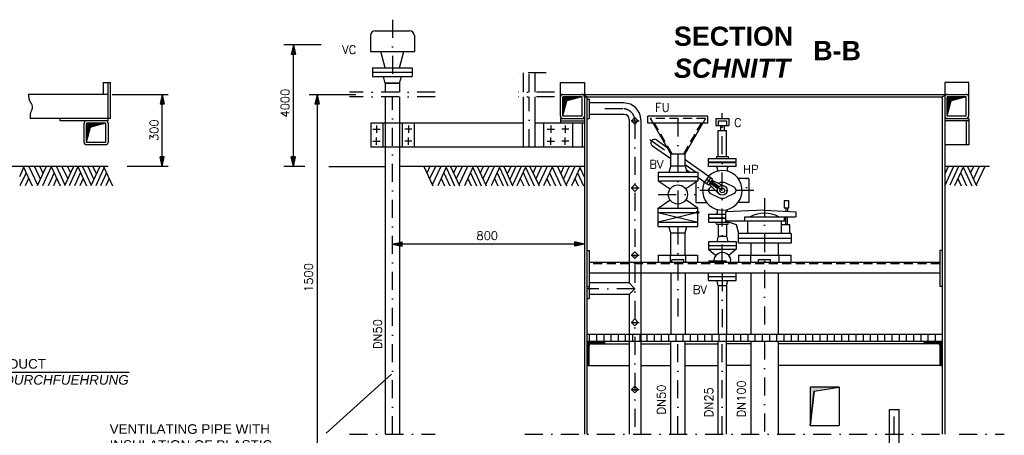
# Model space of a CAD drawing. Header units: inches. Extents: x -1548 to 30345, y -12744 to 2311.
# Tile 14 of 33: x 4297 to 8397, y -3943 to -2211. Entities that reach past the tile are written whole.
import ezdxf
from ezdxf.enums import TextEntityAlignment as Align

# ---------------------------------------------------------------- set-up
doc = ezdxf.new("R2010")
doc.units = ezdxf.units.IN
doc.header["$MEASUREMENT"] = 0
for name, pattern in [('DASHDOT', [1, 0.5, -0.25, 0, -0.25]), ('DOT', [0.25, 0, -0.25]), ('HIDDEN', [0.375, 0.25, -0.125])]:
    doc.linetypes.add(name, pattern=pattern)
doc.layers.get('0').update_dxf_attribs({"linetype": 'CONTINUOUS'})
for name, color, linetype in [('15', 7, 'CONTINUOUS'), ('17', 7, 'CONTINUOUS'), ('41', 7, 'CONTINUOUS'), ('6', 7, 'CONTINUOUS')]:
    doc.layers.add(name, color=color, linetype=linetype)
doc.styles.add('ROMANS', font='ROMANS', dxfattribs={"height": 0.2})

# ---------------------------------------------------------------- blocks, each defined once
blk = doc.blocks.new('SCH')
at = {"layer": '41', "color": 7, "linetype": 'Continuous'}
for p, q in [((0, -89), (0, -11)), ((72.5, -12), (0, -12)), ((65.1, -14), (0, -14)), ((57.6, -16), (0, -16)), ((50.1, -18), (0, -18)), ((42.7, -20), (0, -20)), ((35.2, -22), (0, -22)), ((27.7, -24), (0, -24)), ((20.3, -26), (0, -26)), ((16.6, -28), (0, -28)), ((16.1, -30), (0, -30)), ((15.5, -32), (0, -32)), ((15, -34), (0, -34)), ((14.5, -36), (0, -36)), ((13.9, -38), (0, -38)), ((13.4, -40), (0, -40)), ((0.1, -89.5), (16.9, -26.9)), ((79, -10), (1, -10)), ((79.5, -10.1), (16.9, -26.9)), ((12.9, -42), (0, -42)), ((12.3, -44), (0, -44)), ((11.8, -46), (0, -46)), ((11.3, -48), (0, -48)), ((10.7, -50), (0, -50)), ((10.2, -52), (0, -52)), ((9.7, -54), (0, -54)), ((9.1, -56), (0, -56)), ((8.6, -58), (0, -58)), ((8, -60), (0, -60)), ((7.5, -62), (0, -62)), ((7, -64), (0, -64)), ((6.4, -66), (0, -66)), ((5.9, -68), (0, -68)), ((5.4, -70), (0, -70)), ((4.8, -72), (0, -72)), ((4.3, -74), (0, -74)), ((3.8, -76), (0, -76)), ((3.2, -78), (0, -78)), ((2.7, -80), (0, -80)), ((2.2, -82), (0, -82)), ((1.6, -84), (0, -84)), ((1.1, -86), (0, -86))]:
    blk.add_line(p, q, dxfattribs=at)
for centre, start, end in [((1, -11), 90, 180), ((79, -11), 0, 90), ((1, -89), 180, 270)]:
    blk.add_arc(centre, 1, start, end, dxfattribs=at)

msp = doc.modelspace()

# ---------------------------------------------------------------- hatches: boundary and pattern name
at = {"linetype": 'Continuous'}
h = msp.add_hatch(color=256, dxfattribs=at)
h.paths.add_polyline_path([(5438.9, -2325.7), (5436.7, -2325.7), (5436.7, -2355.7), (5445.6, -2355.7)])
h.paths.add_polyline_path([(5436.7, -2325.7), (5434.4, -2325.7), (5427.7, -2355.7), (5436.7, -2355.7)])
h = msp.add_hatch(color=256, dxfattribs=at)
h.paths.add_polyline_path([(4892.1, -2532.5), (4889.8, -2532.5), (4889.8, -2562.5), (4898.8, -2562.5)])
h.paths.add_polyline_path([(4889.8, -2532.5), (4887.6, -2532.5), (4880.9, -2562.5), (4889.8, -2562.5)])
h = msp.add_hatch(color=256, dxfattribs=at)
h.paths.add_polyline_path([(5537, -2532.5), (5534.8, -2532.5), (5534.8, -2562.5), (5543.7, -2562.5)])
h.paths.add_polyline_path([(5534.8, -2532.5), (5532.6, -2532.5), (5525.9, -2562.5), (5534.8, -2562.5)])
for points in [[(4889.8, -2822.5), (4880.9, -2782.5), (4898.8, -2782.5)], [(5436.7, -2822.5), (5427.7, -2782.5), (5445.6, -2782.5)], [(5848.6, -3146), (5888.7, -3137.1), (5888.7, -3154.9)], [(6648.6, -3146), (6608.6, -3137.1), (6608.6, -3154.9)], [(7604.5, -3759.3), (7708.6, -3742.5), (7588.6, -3742.5), (7588.6, -3902.5)]]:
    msp.add_hatch(color=256, dxfattribs=at).paths.add_polyline_path(points)
h = msp.add_hatch(color=256, dxfattribs=at)
h.paths.add_polyline_path([(4892.1, -2812.5), (4889.8, -2812.5), (4889.8, -2782.5), (4898.8, -2782.5)])
h.paths.add_polyline_path([(4889.8, -2812.5), (4887.6, -2812.5), (4880.9, -2782.5), (4889.8, -2782.5)])
h = msp.add_hatch(color=256, dxfattribs=at)
h.paths.add_polyline_path([(5438.9, -2812.5), (5436.7, -2812.5), (5436.7, -2782.5), (5445.6, -2782.5)])
h.paths.add_polyline_path([(5436.7, -2812.5), (5434.4, -2812.5), (5427.7, -2782.5), (5436.7, -2782.5)])
h = msp.add_hatch(color=256, dxfattribs=at)
h.paths.add_polyline_path([(5858.6, -3148.2), (5858.6, -3146), (5888.7, -3146), (5888.7, -3154.9)])
h.paths.add_polyline_path([(5858.6, -3146), (5858.6, -3143.8), (5888.7, -3137.1), (5888.7, -3146)])

# ---------------------------------------------------------------- linework, layer by layer
for p, q in [((5436.7, -2315.7), (5427.7, -2355.7)), ((5436.7, -2315.7), (5445.6, -2355.7)), ((5445.6, -2355.7), (5427.7, -2355.7)), ((4889.8, -2522.5), (4880.9, -2562.5)), ((4889.8, -2522.5), (4898.8, -2562.5)), ((5534.8, -2522.5), (5525.9, -2562.5)), ((5534.8, -2522.5), (5534.8, -4207.6)), ((5534.8, -2522.5), (5543.7, -2562.5)), ((4898.8, -2562.5), (4880.9, -2562.5)), ((5543.7, -2562.5), (5525.9, -2562.5)), ((5758.5, -2642.5), (5758.5, -2742.5)), ((6394.5, -2642.5), (5758.5, -2642.5)), ((5808.5, -2642.5), (5808.5, -2742.5)), ((5888.8, -2642.5), (5888.8, -2742.5)), ((5938.8, -2642.5), (5938.8, -2742.5)), ((6394.5, -2742.5), (5758.5, -2742.5)), ((4898.8, -2782.5), (4880.9, -2782.5)), ((4889.8, -2822.5), (4880.9, -2782.5)), ((4889.8, -2822.5), (4898.8, -2782.5)), ((5445.6, -2782.5), (5427.7, -2782.5)), ((5436.7, -2822.5), (5427.7, -2782.5)), ((5436.7, -2822.5), (5445.6, -2782.5)), ((6955.1, -3054.5), (6955.1, -3014.5)), ((7120.1, -3054.5), (7120.1, -3014.5)), ((5848.6, -3146), (5888.7, -3137.1)), ((5848.6, -3146), (5888.7, -3154.9)), ((5888.7, -3154.9), (5888.7, -3137.1)), ((6608.6, -3154.9), (6608.6, -3137.1)), ((6648.6, -3146), (6608.6, -3137.1)), ((6648.6, -3146), (6608.6, -3154.9)), ((5572.6, -3933.9), (5844.9, -3688.1))]:
    msp.add_line(p, q, dxfattribs=at)
at = {"layer": '15', "linetype": 'Continuous'}
for p, q in [((5551.7, -2315.7), (5396.3, -2315.7)), ((5436.7, -2822.5), (5436.7, -2315.7)), ((4682.2, -2522.5), (4914.6, -2522.5)), ((4889.8, -2822.5), (4889.8, -2522.5)), ((4914.6, -2822.5), (4744.3, -2822.5))]:
    msp.add_line(p, q, dxfattribs=at)
at = {"layer": '15', "linetype": 'Continuous', "ltscale": 150}
for p, q in [((5501.4, -2522.5), (5696.5, -2522.5)), ((5484, -2822.5), (5396.3, -2822.5)), ((6648.6, -3146), (5848.6, -3146))]:
    msp.add_line(p, q, dxfattribs=at)
at = {"layer": '41', "linetype": 'DASHDOT', "ltscale": 150}
for p, q in [((5848.6, -2211.1), (5848.6, -2512.5)), ((6489.7, -2432.5), (6347.7, -2432.5)), ((6418.7, -2512.5), (6418.7, -2432.5)), ((6027, -2512.5), (5670.2, -2512.5)), ((6027, -2532.5), (5670.2, -2532.5)), ((5848.6, -3937.9), (5848.6, -2532.5)), ((6524.4, -2512.5), (6372.5, -2512.5)), ((6524.4, -2532.5), (6372.5, -2532.5)), ((6418.6, -2742.5), (6418.6, -2532.5)), ((6808.6, -2582.5), (6658.6, -2582.5)), ((7037.6, -2622.5), (7037.6, -3522.5)), ((7222.6, -3222.5), (7222.6, -2600.9)), ((6842.3, -2632.5), (6875.9, -2632.5)), ((6858.6, -2632.5), (6858.6, -3937.9)), ((6920.7, -2711.1), (7007.5, -2771.8)), ((7067.8, -2814.1), (7114, -2846.5)), ((7222.6, -2922.5), (7120.1, -2850.7)), ((6842.3, -2912.5), (6875.9, -2912.5)), ((6955.1, -2939.5), (7112.6, -2939.5)), ((7353.9, -2922.5), (7086.7, -2922.5)), ((7398.6, -2955.4), (7398.6, -3522.5)), ((6842.3, -3192.5), (6875.9, -3192.5)), ((7165.1, -3216.5), (7280.1, -3216.5)), ((7222.6, -3267.5), (7222.6, -3522.5)), ((6858.6, -3332.5), (6658.6, -3332.5)), ((6842.3, -3472.5), (6875.9, -3472.5)), ((7037.6, -3937.9), (7037.6, -3552.5)), ((7222.6, -3937.9), (7222.6, -3552.5)), ((7398.6, -3552.5), (7398.6, -3937.9)), ((6842.3, -3752.5), (6875.9, -3752.5)), ((7938.6, -4390.4), (7938.6, -3809)), ((5670.2, -3937.9), (6027, -3937.9)), ((6400.4, -3937.9), (8168.6, -3937.9)), ((8208.6, -3937.9), (8396.9, -3937.9))]:
    msp.add_line(p, q, dxfattribs=at)
at = {"layer": '41', "linetype": 'Continuous', "ltscale": 150}
for p, q in [((5757.1, -2277.3), (5757.1, -2343.3)), ((5777.1, -2257.3), (5920.1, -2257.3)), ((5940.1, -2277.3), (5940.1, -2343.3)), ((5757.1, -2343.3), (5940.1, -2343.3)), ((5818.6, -2411.3), (5800.4, -2343.3)), ((5878.6, -2411.3), (5896.8, -2343.3)), ((5766.1, -2411.3), (5931.1, -2411.3)), ((5766.1, -2411.3), (5766.1, -2447.3)), ((5931.1, -2411.3), (5931.1, -2447.3)), ((5766.1, -2429.3), (5931.1, -2429.3)), ((5766.1, -2447.3), (5931.1, -2447.3)), ((5818.5, -2475.3), (5811, -2447.3)), ((5878.8, -2475.3), (5886.3, -2447.3)), ((6394.6, -2512.5), (6394.6, -2432.5)), ((6442.8, -2512.5), (6442.8, -2432.5)), ((4644.7, -2472.5), (4674.7, -2472.5)), ((4644.7, -2472.5), (4644.7, -2522.5)), ((4664.7, -2632.5), (4664.7, -2472.5)), ((4674.7, -2622.5), (4674.7, -2472.5)), ((5878.8, -2475.3), (5818.5, -2475.3)), ((5818.5, -2475.3), (5878.8, -2475.3)), ((5818.5, -2475.3), (5818.5, -2512.5)), ((5878.8, -2475.3), (5878.8, -2512.5)), ((6548.6, -2612.5), (6548.6, -2472.5)), ((6548.6, -2472.5), (6648.6, -2472.5)), ((6648.6, -2472.5), (6648.6, -2522.5)), ((8248.6, -2472.5), (8148.6, -2472.5)), ((8148.6, -2472.5), (8148.6, -2522.5)), ((8248.6, -2612.5), (8248.6, -2472.5)), ((4664.7, -2522.5), (4333.4, -2522.5)), ((5818.5, -2532.5), (5818.5, -3937.9)), ((5878.8, -2532.5), (5878.8, -3937.9)), ((6394.5, -2742.5), (6394.5, -2532.5)), ((6442.8, -2742.5), (6442.8, -2532.5)), ((6548.6, -2522.5), (8238.6, -2522.5)), ((6638.6, -2611.5), (6638.6, -2533.5)), ((6658.6, -2532.5), (6643.6, -2523.8)), ((6653.6, -2532.5), (6648.1, -2529.3)), ((6648.6, -2532.5), (8138.6, -2532.5)), ((6648.6, -2532.5), (6648.6, -3937.9)), ((6658.6, -2532.5), (6658.6, -3937.9)), ((8138.6, -2532.5), (8153.6, -2523.8)), ((8138.6, -2532.5), (8138.6, -3937.9)), ((8148.6, -2532.5), (8148.6, -3937.9)), ((8238.6, -2611.5), (8238.6, -2533.5)), ((6658.6, -2542.5), (6668.6, -2542.5)), ((6668.6, -2542.5), (6668.6, -2622.5)), ((6812.8, -2558.3), (6668.6, -2558.3)), ((4674.7, -2622.5), (4339.9, -2622.5)), ((4464.7, -2632.5), (4464.7, -2622.5)), ((6548.6, -2622.5), (6648.6, -2622.5)), ((6548.6, -2622.5), (6548.6, -2642.5)), ((6637.6, -2612.5), (6559.6, -2612.5)), ((6658.6, -2622.5), (6668.6, -2622.5)), ((6814.5, -2606.6), (6668.6, -2606.6)), ((6858.6, -2618.3), (6844.5, -2632.5)), ((6872.8, -2632.5), (6858.6, -2618.3)), ((7162.6, -2612.5), (6912.6, -2612.5)), ((6912.6, -2642.5), (6912.6, -2612.5)), ((7162.6, -2642.5), (7162.6, -2612.5)), ((7195.8, -2622.5), (7249.5, -2622.5)), ((7195.8, -2622.5), (7195.8, -2652.5)), ((7249.5, -2622.5), (7249.5, -2652.5)), ((8148.6, -2622.5), (8248.6, -2622.5)), ((8237.6, -2612.5), (8159.6, -2612.5)), ((8248.6, -2622.5), (8248.6, -2732.5)), ((4664.7, -2632.5), (4464.7, -2632.5)), ((4564.7, -2722.5), (4564.7, -2642.5)), ((4654.7, -2721.5), (4654.7, -2643.5)), ((4664.7, -2642.5), (4664.7, -2722.5)), ((5782.1, -2652.5), (5782.1, -2682.5)), ((5915.1, -2652.5), (5915.1, -2682.5)), ((6648.6, -2642.5), (6442.8, -2642.5)), ((6478.6, -2642.5), (6478.6, -2742.5)), ((6508.6, -2652.5), (6508.6, -2682.5)), ((6548.6, -2632.5), (6648.6, -2632.5)), ((6568.6, -2652.5), (6568.6, -2682.5)), ((6598.6, -2642.5), (6598.6, -2742.5)), ((6638.6, -2642.5), (6638.6, -2742.5)), ((6834.5, -2626.6), (6834.5, -3308.3)), ((6844.5, -2632.5), (6858.6, -2646.6)), ((6858.6, -2646.6), (6872.8, -2632.5)), ((6882.8, -2628.3), (6882.8, -3937.9)), ((7162.6, -2642.5), (6912.6, -2642.5)), ((7007.5, -2769.5), (6934.2, -2642.5)), ((7067.8, -2769.5), (7141.1, -2642.5)), ((7195.8, -2652.5), (7249.5, -2652.5)), ((7215.2, -2652.5), (7215.2, -2672.5)), ((7230, -2652.5), (7230, -2672.5)), ((8248.6, -2632.5), (8148.6, -2632.5)), ((8238.6, -2632.5), (8238.6, -2732.5)), ((5767.1, -2667.5), (5797.1, -2667.5)), ((5782.1, -2732.5), (5782.1, -2702.5)), ((5930.1, -2667.5), (5900.1, -2667.5)), ((5915.1, -2732.5), (5915.1, -2702.5)), ((6493.6, -2667.5), (6523.6, -2667.5)), ((6508.6, -2732.5), (6508.6, -2702.5)), ((6583.6, -2667.5), (6553.6, -2667.5)), ((6568.6, -2732.5), (6568.6, -2702.5)), ((7205.8, -2672.5), (7239.5, -2672.5)), ((7205.8, -2781.5), (7205.8, -2672.5)), ((7239.5, -2781.5), (7239.5, -2672.5)), ((4654.7, -2732.5), (4574.7, -2732.5)), ((4653.7, -2722.5), (4575.7, -2722.5)), ((5767.1, -2717.5), (5797.1, -2717.5)), ((5930.1, -2717.5), (5900.1, -2717.5)), ((6648.6, -2742.5), (6394.5, -2742.5)), ((6493.6, -2717.5), (6523.6, -2717.5)), ((6583.6, -2717.5), (6553.6, -2717.5)), ((6931.4, -2736.9), (7007.5, -2790.1)), ((6948.6, -2712.3), (6992, -2742.7)), ((8248.6, -2732.5), (8148.6, -2732.5)), ((7007.5, -2769.5), (7067.8, -2769.5)), ((7007.5, -2819.5), (7007.5, -2769.5)), ((7067.8, -2819.5), (7067.8, -2769.5)), ((7198.9, -2781.5), (7196.6, -2789.5)), ((7198.9, -2781.5), (7246.3, -2781.5)), ((7246.3, -2781.5), (7248.6, -2789.5)), ((4664.7, -2822.5), (3960, -2822.5)), ((4313.1, -2827.5), (4295.3, -2865.5)), ((4310.8, -2822.5), (4348.1, -2903)), ((4334.8, -2822.5), (4370.6, -2899.3)), ((4357.8, -2822.5), (4382.1, -2874.8)), ((4406.3, -2822.5), (4368.8, -2903)), ((4380.6, -2822.5), (4393.3, -2850.3)), ((4428.3, -2824.8), (4392.1, -2903)), ((4427.3, -2822.5), (4464.6, -2903)), ((4449.6, -2822.5), (4485.1, -2899)), ((4472.6, -2822.5), (4496.6, -2874.8)), ((4521.1, -2822.5), (4483.3, -2903)), ((4496.1, -2822.5), (4508.3, -2849.5)), ((4539.3, -2825), (4503.1, -2903)), ((4538.1, -2822.5), (4575.3, -2903.3)), ((4558.1, -2822.5), (4594.1, -2900.5)), ((4580.1, -2822.5), (4605.1, -2877.3)), ((4630.6, -2822.5), (4593.3, -2903)), ((4601.3, -2822.5), (4615.8, -2854.3)), ((4648.3, -2827.5), (4630.6, -2865.5)), ((4646.1, -2822.5), (4683.3, -2903)), ((5584.3, -2822.5), (5817.7, -2822.5)), ((6648.6, -2822.5), (5878.8, -2822.5)), ((5979.1, -2822.7), (6016.6, -2903.2)), ((6004.9, -2822.7), (5992.1, -2850.4)), ((6027.6, -2822.7), (6003.4, -2874.9)), ((6050.6, -2822.7), (6014.9, -2899.4)), ((6074.6, -2822.7), (6037.4, -2903.2)), ((6072.4, -2827.7), (6090.1, -2865.7)), ((6090.1, -2822.7), (6127.6, -2903.2)), ((6115.9, -2822.7), (6103.1, -2850.4)), ((6138.6, -2822.7), (6114.4, -2874.9)), ((6161.6, -2822.7), (6125.9, -2899.4)), ((6185.6, -2822.7), (6148.4, -2903.2)), ((6183.4, -2827.7), (6201.1, -2865.7)), ((6201.1, -2822.7), (6238.6, -2903.2)), ((6226.9, -2822.7), (6214.1, -2850.4)), ((6249.6, -2822.7), (6225.4, -2874.9)), ((6272.6, -2822.7), (6236.9, -2899.4)), ((6296.6, -2822.7), (6259.4, -2903.2)), ((6294.4, -2827.7), (6312.1, -2865.7)), ((6312.1, -2822.7), (6349.4, -2903.2)), ((6341.4, -2822.7), (6326.9, -2854.4)), ((6362.6, -2822.7), (6337.6, -2877.4)), ((6384.6, -2822.7), (6348.6, -2900.7)), ((6404.6, -2822.7), (6367.4, -2903.4)), ((6403.4, -2825.2), (6439.6, -2903.2)), ((6421.6, -2822.7), (6459.4, -2903.2)), ((6446.6, -2822.7), (6434.4, -2849.7)), ((6470.1, -2822.7), (6446.1, -2874.9)), ((6493.1, -2822.7), (6457.6, -2899.2)), ((6515.4, -2822.7), (6478.1, -2903.2)), ((6514.4, -2824.9), (6550.6, -2903.2)), ((6536.4, -2822.7), (6573.9, -2903.2)), ((6562.1, -2822.7), (6549.4, -2850.4)), ((6584.9, -2822.7), (6560.6, -2874.9)), ((6607.9, -2822.7), (6572.1, -2899.4)), ((6631.9, -2822.7), (6594.6, -2903.2)), ((6629.6, -2827.7), (6647.4, -2865.7)), ((7007.5, -2819.5), (7000.2, -2846.5)), ((7007.5, -2819.5), (7067.8, -2819.5)), ((7182.1, -2875.8), (7067.8, -2795.7)), ((7067.8, -2819.5), (7075, -2846.5)), ((7165.1, -2805.5), (7165.1, -2789.5)), ((7165.1, -2789.5), (7280.1, -2789.5)), ((7280.1, -2805.5), (7165.1, -2805.5)), ((7165.1, -2823.5), (7165.1, -2807.5)), ((7280.1, -2807.5), (7165.1, -2807.5)), ((7280.1, -2823.5), (7165.1, -2823.5)), ((7280.1, -2805.5), (7280.1, -2789.5)), ((7280.1, -2823.5), (7280.1, -2807.5)), ((8335.2, -2822.5), (8148.6, -2822.5)), ((8184.7, -2822.6), (8148.6, -2901.6)), ((8163.5, -2822.6), (8149, -2854.4)), ((8206.7, -2822.6), (8170.7, -2900.6)), ((8226.7, -2822.6), (8189.5, -2903.4)), ((8225.5, -2825.1), (8261.7, -2903.1)), ((8243.7, -2822.6), (8281.5, -2903.1)), ((8268.7, -2822.6), (8256.5, -2849.6)), ((8292.2, -2822.6), (8268.2, -2874.9)), ((4323.1, -2849), (4297.8, -2903)), ((4439.8, -2849.8), (4415.3, -2903)), ((4550.1, -2848.3), (4524.8, -2903)), ((4630.6, -2865.5), (4613.3, -2903)), ((4658.3, -2849), (4633.1, -2903)), ((6062.4, -2849.2), (6087.6, -2903.2)), ((6090.1, -2865.7), (6107.4, -2903.2)), ((6173.4, -2849.2), (6198.6, -2903.2)), ((6201.1, -2865.7), (6218.4, -2903.2)), ((6284.4, -2849.2), (6309.6, -2903.2)), ((6312.1, -2865.7), (6329.4, -2903.2)), ((6392.6, -2848.4), (6417.9, -2903.2)), ((6502.9, -2849.9), (6527.4, -2903.2)), ((6619.6, -2849.2), (6644.9, -2903.2)), ((6955.1, -2846.5), (7120.1, -2846.5)), ((6955.1, -2846.5), (6955.1, -2882.5)), ((6955.1, -2864.5), (7120.1, -2864.5)), ((7072, -2835.4), (7087.9, -2846.5)), ((7120.1, -2846.5), (7120.1, -2882.5)), ((7164.9, -2900.4), (7120.1, -2869)), ((7165.7, -2864.3), (7148.5, -2888.9)), ((7173.9, -2870), (7156.7, -2894.6)), ((7202.4, -2836.1), (7200.5, -2843)), ((7242.8, -2836.1), (7244.7, -2843)), ((8214.7, -2848.4), (8240, -2903.1)), ((4333.8, -2872.3), (4319.8, -2903)), ((4450.3, -2873.3), (4436.8, -2903)), ((4561.3, -2872.5), (4547.3, -2903)), ((4669.1, -2872.3), (4655.1, -2903)), ((6051.6, -2872.4), (6065.6, -2903.2)), ((6162.6, -2872.4), (6176.6, -2903.2)), ((6273.6, -2872.4), (6287.6, -2903.2)), ((6381.4, -2872.7), (6395.4, -2903.2)), ((6492.4, -2873.4), (6505.9, -2903.2)), ((6608.9, -2872.4), (6622.9, -2903.2)), ((6858.6, -2898.3), (6844.5, -2912.5)), ((6872.8, -2912.5), (6858.6, -2898.3)), ((6955.1, -2882.5), (7120.1, -2882.5)), ((6955.1, -2882.5), (7004.7, -2916.7)), ((7120.1, -2882.5), (7070.5, -2916.7)), ((7112.6, -2887.6), (7112.6, -2972.5)), ((7120.1, -2872.5), (7125.1, -2872.5)), ((7182.1, -2875.8), (7164.9, -2900.4)), ((7167.7, -2896.3), (7208.5, -2936.7)), ((7203.9, -2915.5), (7170.6, -2892.2)), ((7173.8, -2908.9), (7178.3, -2906.8)), ((7209.6, -2907.3), (7176.3, -2884)), ((7179.2, -2879.9), (7231.2, -2904.4)), ((7207.4, -2893.2), (7208.7, -2892.6)), ((7271.5, -2908.9), (7236.6, -2892.6)), ((7332.6, -2872.5), (7288.2, -2872.5)), ((7332.6, -2872.5), (7332.6, -2972.5)), ((8203.5, -2872.6), (8217.5, -2903.1)), ((6844.5, -2912.5), (6858.6, -2926.6)), ((6858.6, -2926.6), (6872.8, -2912.5)), ((7173.8, -2936.1), (7208.7, -2952.4)), ((7271.5, -2936.1), (7236.6, -2952.4)), ((6955.1, -2996.5), (7004.7, -2962.2)), ((7120.1, -2996.5), (7070.5, -2962.2)), ((7112.6, -2972.5), (7157, -2972.5)), ((7332.6, -2972.5), (7288.2, -2972.5)), ((6955.1, -2996.5), (7120.1, -2996.5)), ((6955.1, -3014.5), (6955.1, -2996.5)), ((6955.1, -3014.5), (7120.1, -3014.5)), ((6955.1, -3014.5), (7120.1, -3054.5)), ((7120.1, -3014.5), (6955.1, -3054.5)), ((7120.1, -3014.5), (7120.1, -2996.5)), ((7165.1, -3021.5), (7165.1, -3037.5)), ((7165.1, -3021.5), (7236.1, -3021.5)), ((7202.4, -3008.9), (7200.5, -3002)), ((7398.6, -3005.5), (7236.1, -3012.5)), ((7236.1, -3012.5), (7236.1, -3050.5)), ((7242.8, -3008.9), (7244.7, -3002)), ((7316.1, -3050.5), (7316.1, -3032.5)), ((7316.1, -3032.5), (7528.6, -3032.5)), ((7398.6, -3005.5), (7528.6, -3012.5)), ((7481.1, -3050.5), (7481.1, -3032.5)), ((7486.6, -2995.5), (7486.6, -3010.2)), ((7486.6, -3065.5), (7486.6, -3032.5)), ((7493.6, -2995.5), (7493.6, -3010.6)), ((7493.6, -3065.5), (7493.6, -3032.5)), ((7528.6, -3012.5), (7528.6, -3032.5)), ((6955.1, -3054.5), (7120.1, -3054.5)), ((6955.1, -3072.5), (6955.1, -3054.5)), ((6955.1, -3072.5), (7120.1, -3072.5)), ((7007.5, -3099.5), (7000.2, -3072.5)), ((7067.8, -3099.5), (7075, -3072.5)), ((7120.1, -3072.5), (7120.1, -3054.5)), ((7165.1, -3037.5), (7236.1, -3037.5)), ((7165.1, -3039.5), (7165.1, -3055.5)), ((7236.1, -3039.5), (7165.1, -3039.5)), ((7165.1, -3055.5), (7251.3, -3055.5)), ((7198.9, -3063.5), (7196.6, -3055.5)), ((7198.9, -3063.5), (7246.3, -3063.5)), ((7205.8, -3063.5), (7205.8, -3113.5)), ((7481.1, -3050.5), (7236.1, -3050.5)), ((7281.7, -3065.5), (7236.1, -3050.5)), ((7239.5, -3063.5), (7239.5, -3113.5)), ((7246.3, -3063.5), (7248.6, -3055.5)), ((7291.7, -3102.5), (7281.7, -3065.5)), ((7328.6, -3102.5), (7328.6, -3050.5)), ((7468.6, -3102.5), (7468.6, -3050.5)), ((7503.6, -3065.5), (7468.6, -3065.5)), ((7503.6, -3102.5), (7503.6, -3065.5)), ((7007.5, -3099.5), (7067.8, -3099.5)), ((7007.5, -3192.5), (7007.5, -3099.5)), ((7067.8, -3192.5), (7067.8, -3099.5)), ((7205.8, -3113.5), (7199.9, -3135.5)), ((7205.8, -3113.5), (7239.5, -3113.5)), ((7239.5, -3113.5), (7245.4, -3135.5)), ((7288.6, -3102.5), (7288.6, -3142.5)), ((7508.6, -3102.5), (7288.6, -3102.5)), ((7508.6, -3102.5), (7508.6, -3142.5)), ((7165.1, -3135.5), (7280.1, -3135.5)), ((7165.1, -3135.5), (7165.1, -3167.5)), ((7165.1, -3151.5), (7280.1, -3151.5)), ((7280.1, -3135.5), (7280.1, -3167.5)), ((7508.6, -3122.5), (7288.6, -3122.5)), ((7508.6, -3142.5), (7288.6, -3142.5)), ((7341.5, -3142.5), (7341.5, -3192.5)), ((7455.8, -3142.5), (7455.8, -3192.5)), ((6658.6, -3172.5), (6668.6, -3172.5)), ((6668.6, -3172.5), (6668.6, -3322.5)), ((6858.6, -3178.3), (6844.5, -3192.5)), ((6844.5, -3192.5), (6858.6, -3206.6)), ((6872.8, -3192.5), (6858.6, -3178.3)), ((6858.6, -3206.6), (6872.8, -3192.5)), ((6955.5, -3192.5), (7119.8, -3192.5)), ((6955.5, -3192.5), (6955.5, -3222.5)), ((7005.5, -3192.5), (7005.5, -3222.5)), ((7069.8, -3192.5), (7069.8, -3222.5)), ((7119.8, -3192.5), (7119.8, -3222.5)), ((7165.1, -3167.5), (7280.1, -3167.5)), ((7165.1, -3167.5), (7196, -3193.8)), ((7280.1, -3167.5), (7249.3, -3193.8)), ((7289.5, -3192.5), (7507.8, -3192.5)), ((7289.5, -3192.5), (7289.5, -3222.5)), ((7339.5, -3192.5), (7339.5, -3222.5)), ((7457.8, -3192.5), (7457.8, -3222.5)), ((7507.8, -3192.5), (7507.8, -3222.5)), ((8138.6, -3172.5), (8128.6, -3172.5)), ((8128.6, -3172.5), (8128.6, -3322.5)), ((8128.6, -3222.5), (6668.6, -3222.5)), ((7012.6, -3222.5), (7012.6, -3212.5)), ((7062.6, -3212.5), (7012.6, -3212.5)), ((7062.6, -3222.5), (7062.6, -3212.5)), ((7373.6, -3222.5), (7373.6, -3212.5)), ((7423.6, -3212.5), (7373.6, -3212.5)), ((7423.6, -3222.5), (7423.6, -3212.5)), ((8128.6, -3267.5), (6668.6, -3267.5)), ((7007.5, -3267.5), (7007.5, -3522.5)), ((7067.8, -3267.5), (7067.8, -3522.5)), ((7165.1, -3297.5), (7165.1, -3267.5)), ((7280.1, -3297.5), (7280.1, -3267.5)), ((7341.5, -3267.5), (7341.5, -3522.5)), ((7455.8, -3267.5), (7455.8, -3522.5)), ((6834.5, -3308.3), (6668.6, -3308.3)), ((6834.5, -3308.3), (6858.6, -3332.5)), ((7165.1, -3281.5), (7280.1, -3281.5)), ((7165.1, -3297.5), (7280.1, -3297.5)), ((7205.8, -3319.5), (7199.9, -3297.5)), ((7205.8, -3319.5), (7205.8, -3522.5)), ((7205.8, -3319.5), (7239.5, -3319.5)), ((7239.5, -3319.5), (7245.4, -3297.5)), ((7239.5, -3319.5), (7239.5, -3522.5)), ((6658.6, -3322.5), (6668.6, -3322.5)), ((6668.6, -3322.5), (6668.6, -3372.5)), ((6834.5, -3356.6), (6668.6, -3356.6)), ((6858.6, -3332.5), (6834.5, -3356.6)), ((6834.5, -3356.6), (6834.5, -3937.9)), ((8138.6, -3322.5), (8128.6, -3322.5)), ((6658.6, -3372.5), (6668.6, -3372.5)), ((6858.6, -3458.3), (6844.5, -3472.5)), ((6844.5, -3472.5), (6858.6, -3486.6)), ((6872.8, -3472.5), (6858.6, -3458.3)), ((6858.6, -3486.6), (6872.8, -3472.5)), ((8138.6, -3522.5), (6658.6, -3522.5)), ((6668.6, -3522.5), (6668.6, -3552.5)), ((6698.6, -3522.5), (6698.6, -3552.5)), ((6728.6, -3522.5), (6728.6, -3552.5)), ((6758.6, -3522.5), (6758.6, -3552.5)), ((6788.6, -3522.5), (6788.6, -3552.5)), ((6818.6, -3522.5), (6818.6, -3552.5)), ((6848.6, -3522.5), (6848.6, -3552.5)), ((6878.6, -3522.5), (6878.6, -3552.5)), ((6908.6, -3522.5), (6908.6, -3552.5)), ((6938.6, -3522.5), (6938.6, -3552.5)), ((6968.6, -3522.5), (6968.6, -3552.5)), ((6998.6, -3522.5), (6998.6, -3552.5)), ((7028.6, -3522.5), (7028.6, -3552.5)), ((7058.6, -3522.5), (7058.6, -3552.5)), ((7088.6, -3522.5), (7088.6, -3552.5)), ((7118.6, -3522.5), (7118.6, -3552.5)), ((7148.6, -3522.5), (7148.6, -3552.5)), ((7178.6, -3522.5), (7178.6, -3552.5)), ((7208.6, -3522.5), (7208.6, -3552.5)), ((7238.6, -3522.5), (7238.6, -3552.5)), ((7268.6, -3522.5), (7268.6, -3552.5)), ((7298.6, -3522.5), (7298.6, -3552.5)), ((7328.6, -3522.5), (7328.6, -3552.5)), ((7358.6, -3522.5), (7358.6, -3552.5)), ((7388.6, -3522.5), (7388.6, -3552.5)), ((7418.6, -3522.5), (7418.6, -3552.5)), ((7448.6, -3522.5), (7448.6, -3552.5)), ((7478.6, -3522.5), (7478.6, -3552.5)), ((7508.6, -3522.5), (7508.6, -3552.5)), ((7538.6, -3522.5), (7538.6, -3552.5)), ((7568.6, -3522.5), (7568.6, -3552.5)), ((7598.6, -3522.5), (7598.6, -3552.5)), ((7628.6, -3522.5), (7628.6, -3552.5)), ((7658.6, -3522.5), (7658.6, -3552.5)), ((7688.6, -3522.5), (7688.6, -3552.5)), ((7718.6, -3522.5), (7718.6, -3552.5)), ((7748.6, -3522.5), (7748.6, -3552.5)), ((7778.6, -3522.5), (7778.6, -3552.5)), ((7808.6, -3522.5), (7808.6, -3552.5)), ((7838.6, -3522.5), (7838.6, -3552.5)), ((7868.6, -3522.5), (7868.6, -3552.5)), ((7898.6, -3522.5), (7898.6, -3552.5)), ((7928.6, -3522.5), (7928.6, -3552.5)), ((7958.6, -3522.5), (7958.6, -3552.5)), ((7988.6, -3522.5), (7988.6, -3552.5)), ((8018.6, -3522.5), (8018.6, -3552.5)), ((8048.6, -3522.5), (8048.6, -3552.5)), ((8078.6, -3522.5), (8078.6, -3552.5)), ((8108.6, -3522.5), (8108.6, -3552.5)), ((8138.6, -3522.5), (8138.6, -3552.5)), ((8138.6, -3552.5), (6658.6, -3552.5)), ((6661.6, -3555.5), (6733.6, -3555.5)), ((6661.6, -3555.5), (6661.6, -3652.5)), ((6677.6, -3558.5), (6733.2, -3558.5)), ((6677.6, -3561.5), (6834.5, -3561.5)), ((6733.6, -3556.5), (6733.6, -3552.5)), ((6882.8, -3561.5), (7007.5, -3561.5)), ((7007.5, -3937.9), (7007.5, -3552.5)), ((7067.8, -3937.9), (7067.8, -3552.5)), ((7067.8, -3561.5), (7205.8, -3561.5)), ((7205.8, -3937.9), (7205.8, -3552.5)), ((7239.5, -3937.9), (7239.5, -3552.5)), ((7341.5, -3561.5), (7239.5, -3561.5)), ((7341.5, -3552.5), (7341.5, -3937.9)), ((7455.8, -3552.5), (7455.8, -3937.9)), ((8119.6, -3561.5), (7455.8, -3561.5)), ((8063.6, -3556.5), (8063.6, -3552.5)), ((8135.6, -3555.5), (8063.6, -3555.5)), ((8119.6, -3558.5), (8064, -3558.5)), ((8135.6, -3555.5), (8135.6, -3652.5)), ((6664.6, -3571.5), (6664.6, -3652.1)), ((6667.6, -3647.5), (6667.6, -3571.5)), ((8129.6, -3647.5), (8129.6, -3571.5)), ((8132.6, -3571.5), (8132.6, -3652.1)), ((6662.6, -3652.5), (6658.6, -3652.5)), ((6658.6, -3652.5), (6834.5, -3652.5)), ((6882.8, -3652.5), (7007.5, -3652.5)), ((7067.8, -3652.5), (7205.8, -3652.5)), ((7341.5, -3652.5), (7239.5, -3652.5)), ((8138.6, -3652.5), (7455.8, -3652.5)), ((8134.6, -3652.5), (8138.6, -3652.5)), ((6858.6, -3738.3), (6844.5, -3752.5)), ((6844.5, -3752.5), (6858.6, -3766.6)), ((6872.8, -3752.5), (6858.6, -3738.3)), ((6858.6, -3766.6), (6872.8, -3752.5)), ((7604.5, -3759.3), (7588.6, -3902.5)), ((7708.6, -3742.5), (7708.6, -3902.5)), ((7918.6, -3836), (7958.6, -3836)), ((7918.6, -3978.1), (7918.6, -3836)), ((7958.6, -3978.1), (7958.6, -3836)), ((7588.6, -3902.5), (7708.6, -3902.5))]:
    msp.add_line(p, q, dxfattribs=at)
at = {"layer": '41', "linetype": 'HIDDEN', "ltscale": 150}
for p, q in [((7152.6, -2622.5), (6922.6, -2622.5)), ((6922.6, -2622.5), (6934.2, -2642.5)), ((7152.6, -2622.5), (7141.1, -2642.5)), ((7013.2, -2769.5), (6939.9, -2642.5)), ((7062, -2769.5), (7135.3, -2642.5)), ((7205.8, -2632.5), (7205.8, -2652.5)), ((7205.8, -2632.5), (7239.5, -2632.5)), ((7239.5, -2632.5), (7239.5, -2652.5)), ((8128.6, -3228.5), (6668.6, -3228.5))]:
    msp.add_line(p, q, dxfattribs=at)
at = {"layer": '41', "linetype": 'Continuous'}
msp.add_line((8315.2, -2822.6), (8279.7, -2899.1), dxfattribs=at)
at = {"layer": '41', "linetype": 'DOT', "ltscale": 150}
for p, q in [((7122.6, -2872.5), (7122.6, -2972.5)), ((7322.6, -2872.5), (7322.6, -2972.5))]:
    msp.add_line(p, q, dxfattribs=at)
at = {"layer": '41', "linetype": 'Continuous', "ltscale": 150}
for points in [[(7480.1, -2995.5), (7500.1, -2995.5), (7500.1, -2965.5), (7480.1, -2965.5)], [(7604.5, -3759.3), (7708.6, -3742.5), (7588.6, -3742.5), (7588.6, -3902.5), (7604.5, -3759.3)]]:
    msp.add_lwpolyline(points, close=True, dxfattribs=at)
for centre, radius in [((7037.6, -2939.5), 40), ((7222.6, -2922.5), 20), ((7222.6, -2922.5), 10), ((7120.1, -3014.5), 5), ((7120.1, -3014.5), 2.5)]:
    msp.add_circle(centre, radius, dxfattribs=at)
for centre, radius, start, end in [((5777.1, -2277.3), 20, 90, 180), ((5920.1, -2277.3), 20, 0, 90), ((6558.6, -2532.5), 10, 90, 180), ((6638.6, -2532.5), 10, 0, 90), ((8158.6, -2532.5), 10, 90, 180), ((8238.6, -2532.5), 10, 0, 90.0514), ((6812.8, -2628.3), 70, 0, 90), ((6558.6, -2612.5), 10, 180, 270), ((6637.6, -2611.5), 1, 270, 0), ((6638.6, -2612.5), 10, 270, 0), ((6814.5, -2626.6), 20, 0, 90), ((8158.6, -2612.5), 10, 180, 270), ((8237.6, -2611.5), 1, 270, 0), ((8238.6, -2612.5), 10, 270, 0), ((4574.7, -2642.5), 10, 90, 180), ((4654.7, -2642.5), 10, 0, 90), ((4574.7, -2722.5), 10, 180, 270), ((4653.7, -2721.5), 1, 270, 0), ((4654.7, -2722.5), 10, 270, 360), ((6940, -2724.6), 15, 55.0003, 234.9999), ((7192.7, -2833.5), 10, 345, 90), ((7252.5, -2833.5), 10, 90, 194.9998), ((7222.6, -2922.5), 82.5, 155.4757, 134.5243), ((7180.1, -2922.5), 15, 115.0001, 244.9999), ((7222.6, -2922.5), 33, 65, 115), ((7265.1, -2922.5), 15, 295.0001, 64.9999), ((7222.6, -2922.4), 33, 245.0001, 295), ((7192.7, -3011.5), 10, 270, 15), ((7252.5, -3011.5), 10, 165.0002, 184.1515), ((7398.6, -3145), 127.5, 61.9275, 118.0725), ((7222.6, -3216.5), 35, 350.1291, 189.8709), ((6677.6, -3571.5), 16, 90, 180), ((6677.6, -3571.5), 13, 90, 180), ((6677.6, -3571.5), 10, 90, 180), ((6728.6, -3556.5), 5, 270, 0), ((8068.6, -3556.5), 5, 180, 270), ((8119.6, -3571.5), 16, 0, 90), ((8119.6, -3571.5), 13, 0, 90), ((8119.6, -3571.5), 10, 0, 90), ((6662.6, -3647.5), 5, 270, 0), ((8134.6, -3647.5), 5, 180, 270)]:
    msp.add_arc(centre, radius, start, end, dxfattribs=at)
at = {"layer": '41', "linetype": 'DASHDOT', "ltscale": 150}
msp.add_arc((6808.6, -2632.5), 50, 0, 90, dxfattribs=at)
at = {"layer": '41', "linetype": 'Continuous', "ltscale": 150}
msp.add_open_spline([(4333.4, -2522.5), (4333.7, -2528.2), (4334, -2534), (4334.7, -2539.7), (4335.3, -2544.4), (4337.7, -2548.7), (4339.6, -2553.1), (4341.6, -2557.7), (4345, -2561.5), (4346.9, -2566.1), (4349.5, -2572.2), (4349.3, -2579.7), (4347.7, -2586), (4346.5, -2590.4), (4342.2, -2593.9), (4341.2, -2598.5), (4340.3, -2602.7), (4339.7, -2606.9), (4339.6, -2611.1), (4339.5, -2614.9), (4339.5, -2618.7), (4339.9, -2622.5)], degree=3, knots=[0, 0, 0, 0, 0.165311, 0.165311, 0.165311, 0.301603, 0.301603, 0.301603, 0.444109, 0.444109, 0.444109, 0.634456, 0.634456, 0.634456, 0.76986, 0.76986, 0.76986, 0.891182, 0.891182, 0.891182, 1, 1, 1, 1], dxfattribs=at)
at = {"layer": '6', "linetype": 'Continuous', "ltscale": 150}
msp.add_line((4032.1, -3680.5), (4751.8, -3680.5), dxfattribs=at)

# ---------------------------------------------------------------- block references
at = {"layer": '41', "linetype": 'Continuous', "ltscale": 150}
for p in [(6558.6, -2522.5), (8158.6, -2522.5), (4574.7, -2632.5)]:
    msp.add_blockref('SCH', p, dxfattribs=at)

# ---------------------------------------------------------------- texts
at = {"layer": '15', "linetype": 'Continuous', "style": 'ROMANS'}
for s, p in [('4000', (5384.2, -2618.9)), ('300', (4838.7, -2716.6)), ('1500', (5482.2, -3345.8))]:
    msp.add_text(s, height=35, rotation=90, dxfattribs=at).set_placement(p, align=Align.TOP_LEFT)
at = {"layer": '15', "linetype": 'Continuous', "ltscale": 150, "style": 'ROMANS'}
msp.add_text('800', height=35, dxfattribs=at).set_placement((6198.7, -3093.5), align=Align.TOP_LEFT)
at = {"layer": '17', "linetype": 'Continuous', "char_height": 80, "attachment_point": 1, "style": 'ROMANS'}
for s, insert, width in [('{\\fArial|b1|i0|c0|p34;SECTION \\fArial|b1|i1|c0|p34;SCHNITT\\H1.0213x; }', (7021.2, -2240), 403.333), ('{\\fArial|b1|i0|c0|p34;B-B}', (7601.2, -2300), 200)]:
    msp.add_mtext(s, dxfattribs=dict(at, insert=insert, width=width))
at = {"layer": '41', "linetype": 'Continuous', "ltscale": 150, "style": 'ROMANS'}
for s, p in [('VC', (5639.3, -2354.1)), ('FU', (6942.9, -2594.7)), ('BV', (6918.7, -2831.7))]:
    msp.add_text(s, height=35, dxfattribs=at).set_placement(p)
for s, p in [('C', (7271, -2639.8)), ('HP', (7309.2, -2834.2)), ('BV', (7100, -3335.7))]:
    msp.add_text(s, height=35, dxfattribs=at).set_placement(p, align=Align.MIDDLE_LEFT)
at = {"layer": '6', "linetype": 'DASHDOT', "style": 'ROMANS'}
for s, p in [('DN50', (5805, -3583.7)), ('DN100', (7319.5, -3868.6)), ('DN50', (6986.3, -3856.2)), ('DN25', (7183.8, -3867.4))]:
    msp.add_text(s, height=35, rotation=90, dxfattribs=at).set_placement(p)
at = {"layer": '6', "linetype": 'Continuous', "char_height": 40, "attachment_point": 1, "style": 'ROMANS'}
for s, insert, width in [('{\\fArial|b0|i0|c0|p34;CABLE DUCT  \\fArial|b0|i1|c0|p34;\\C7;KABELDURCHFUEHRUNG\\H1.0213x; }', (4052.1, -3625.5), 605), ('{\\fArial|b0|i0|c0|p34;VENTILATING PIPE WITH INSULATION OF PLASTIC \\fArial|b0|i1|c0|p34;ENTLUEFTUNGSROHR, KUNSTSTOFFISOLIERT}', (4671.2, -3896.9), 775)]:
    msp.add_mtext(s, dxfattribs=dict(at, insert=insert, width=width))

doc.saveas('drawing.dxf')
